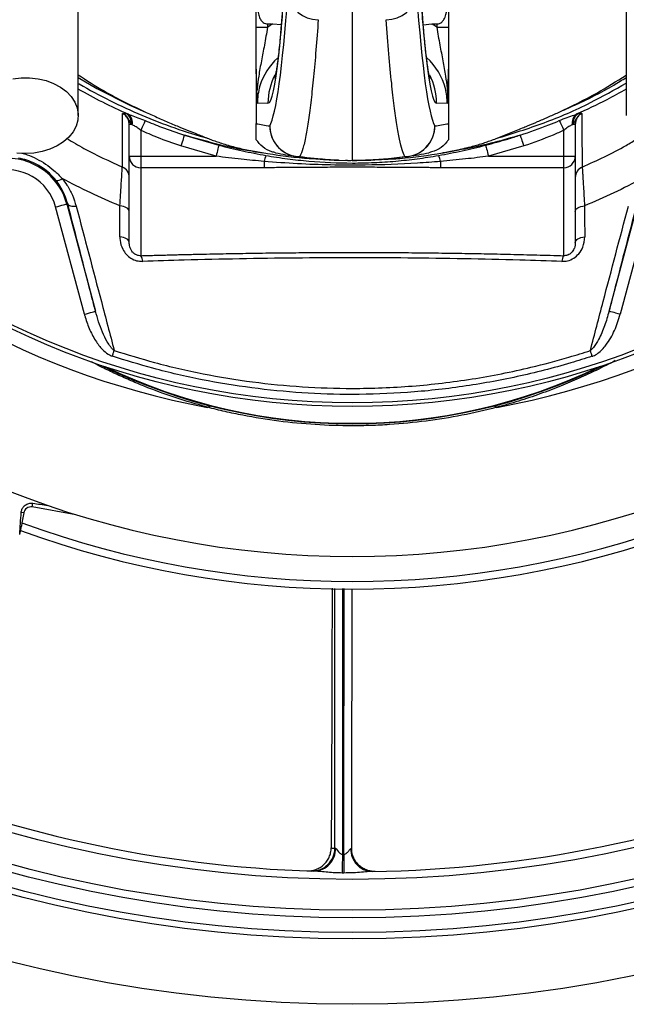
# Model space of a CAD drawing. Header units: millimetres. Extents: x 1997 to 3435, y 2451 to 3889.
# Tile 2 of 9: x 2543 to 2859, y 2451 to 2963. Entities that reach past the tile are written whole.
import ezdxf

# ---------------------------------------------------------------- set-up
doc = ezdxf.new("R2010")
doc.units = ezdxf.units.MM
doc.header["$LTSCALE"] = 2

msp = doc.modelspace()

# ---------------------------------------------------------------- linework, layer by layer
at = {"color": 7, "linetype": 'Continuous', "lineweight": 25}
for p, q in [((2716.46, 3060.36), (2716.46, 2889.7)), ((2666.46, 2959.04), (2666.46, 3009.7)), ((2766.46, 3009.7), (2766.46, 2959.04)), ((2666.46, 2959.04), (2672.36, 2959.04)), ((2672.36, 2960.81), (2672.36, 2959.04)), ((2679.58, 2960.3), (2675.04, 2960.73)), ((2757.89, 2960.73), (2753.36, 2960.09)), ((2760.57, 2959.04), (2760.57, 2960.81)), ((2760.57, 2959.04), (2766.46, 2959.04)), ((2666.46, 2936.92), (2666.46, 2908.88)), ((2766.46, 2936.92), (2766.46, 2908.88)), ((2672.6, 2919.49), (2667.09, 2919.4)), ((2765.83, 2919.4), (2760.32, 2919.49)), ((2599.14, 2913.97), (2599.98, 2913.75)), ((2823.63, 2914.73), (2823.66, 2914.74)), ((2832.94, 2913.75), (2833.78, 2913.97)), ((2600.46, 2891.92), (2600.46, 2908.58)), ((2600.46, 2908.58), (2601.55, 2908.58)), ((2601.98, 2908.34), (2601.55, 2908.58)), ((2606.46, 2905.4), (2606.46, 2891.92)), ((2826.46, 2891.92), (2826.46, 2905.4)), ((2831.37, 2908.58), (2830.94, 2908.34)), ((2831.37, 2908.58), (2832.46, 2908.58)), ((2832.46, 2908.58), (2832.46, 2891.92)), ((2629.15, 2902.91), (2647.11, 2897.67)), ((2645.64, 2891.92), (2627.3, 2897.27)), ((2805.62, 2897.27), (2787.29, 2891.92)), ((2600.46, 2891.92), (2606.46, 2891.92)), ((2600.46, 2847.05), (2600.46, 2891.92)), ((2606.46, 2891.92), (2606.46, 2885.98)), ((2606.46, 2891.92), (2645.64, 2891.92)), ((2670.62, 2889.21), (2670.62, 2885.98)), ((2709.62, 2889.82), (2716.46, 2889.7)), ((2713.91, 2889.72), (2713.02, 2889.76)), ((2713.91, 2889.72), (2715.77, 2889.71)), ((2723.3, 2889.82), (2716.46, 2889.7)), ((2716.47, 2889.7), (2718.35, 2889.71)), ((2718.35, 2889.71), (2718.82, 2889.71)), ((2718.82, 2889.71), (2723.44, 2889.94)), ((2762.3, 2889.21), (2762.3, 2885.98)), ((2763.38, 2893.66), (2763.49, 2893.68)), ((2787.29, 2891.92), (2826.46, 2891.92)), ((2826.46, 2885.98), (2826.46, 2891.92)), ((2826.46, 2891.92), (2832.46, 2891.92)), ((2832.46, 2891.92), (2832.46, 2847.05)), ((2670.62, 2885.98), (2606.46, 2885.98)), ((2606.46, 2885.98), (2606.46, 2840.19)), ((2826.46, 2885.98), (2762.3, 2885.98)), ((2826.46, 2840.19), (2826.46, 2885.98)), ((2577.14, 2809.7), (2562.18, 2865.56)), ((2568.45, 2867.24), (2567.97, 2867.11)), ((2567.97, 2867.11), (2582.94, 2811.25)), ((2849.99, 2811.25), (2864.95, 2867.11)), ((2870.75, 2865.56), (2855.78, 2809.7)), ((2550.01, 2709.45), (2550.36, 2711.43)), ((2545.57, 2706.34), (2544.3, 2706.56)), ((2545.57, 2706.34), (2544.66, 2701.21)), ((2572.72, 2705.45), (2550.01, 2709.45)), ((2544.66, 2701.21), (2544.35, 2699.44)), ((2543.5, 2695.2), (2544.35, 2699.44)), ((2728.28, 2519.81), (2728.18, 2519.81))]:
    msp.add_line(p, q, dxfattribs=at)
at = {"color": 7, "linetype": 'Continuous', "lineweight": 25, "flags": 128}
for points in [[(2539.88, 2932.26), (2544.25, 2932.77), (2548.67, 2932.77), (2553.04, 2932.26), (2557.24, 2931.25), (2561.16, 2929.78), (2564.7, 2927.87), (2567.76, 2925.58), (2570.28, 2922.96), (2572.17, 2920.09), (2573.41, 2917.04), (2573.94, 2913.88), (2573.76, 2910.71), (2572.88, 2907.59), (2571.31, 2904.62), (2569.09, 2901.87), (2566.29, 2899.41), (2562.98, 2897.3), (2559.24, 2895.6), (2555.17, 2894.36), (2550.87, 2893.6), (2546.46, 2893.34)], [(2608.78, 2910.48), (2608.62, 2910.12), (2608.41, 2909.67), (2608.16, 2909.11), (2607.87, 2908.47), (2607.54, 2907.77), (2607.2, 2907.01), (2606.83, 2906.21), (2606.46, 2905.4)], [(2824.14, 2910.48), (2824.3, 2910.12), (2824.51, 2909.67), (2824.77, 2909.11), (2825.06, 2908.47), (2825.38, 2907.77), (2825.73, 2907.01), (2826.09, 2906.21), (2826.46, 2905.4)], [(2629.15, 2902.91), (2629.08, 2902.68), (2628.94, 2902.27), (2628.76, 2901.71), (2628.53, 2901), (2628.26, 2900.18), (2627.95, 2899.26), (2627.63, 2898.28), (2627.3, 2897.27)], [(2803.77, 2902.91), (2803.85, 2902.68), (2803.98, 2902.27), (2804.17, 2901.71), (2804.4, 2901), (2804.67, 2900.18), (2804.97, 2899.26), (2805.29, 2898.28), (2805.62, 2897.27)], [(2647.11, 2897.67), (2647.05, 2897.43), (2646.94, 2897.01), (2646.79, 2896.43), (2646.61, 2895.71), (2646.39, 2894.87), (2646.15, 2893.94), (2645.9, 2892.95), (2645.64, 2891.92)], [(2785.82, 2897.67), (2785.88, 2897.43), (2785.98, 2897.01), (2786.13, 2896.43), (2786.32, 2895.71), (2786.53, 2894.87), (2786.77, 2893.94), (2787.02, 2892.95), (2787.29, 2891.92)], [(2546.46, 2893.34), (2542.05, 2893.6)], [(2562.18, 2865.56), (2563.29, 2865.86), (2564.37, 2866.15), (2565.36, 2866.41), (2566.24, 2866.65), (2566.96, 2866.84), (2567.5, 2866.98), (2567.84, 2867.08), (2567.97, 2867.11)], [(2568.45, 2867.24), (2568.62, 2866.89), (2568.93, 2866.59), (2569.36, 2866.33), (2569.89, 2866.14), (2570.53, 2866), (2571.25, 2865.93), (2572.04, 2865.92), (2572.88, 2865.97)], [(2600.46, 2863.21), (2600.37, 2863.71), (2600.11, 2864.2), (2599.69, 2864.67), (2599.1, 2865.08), (2598.39, 2865.45), (2597.56, 2865.74), (2596.63, 2865.97), (2595.65, 2866.11)], [(2832.46, 2863.21), (2832.55, 2863.71), (2832.81, 2864.2), (2833.24, 2864.67), (2833.82, 2865.08), (2834.54, 2865.45), (2835.37, 2865.74), (2836.29, 2865.97), (2837.28, 2866.11)], [(2600.46, 2847.05), (2600.37, 2847.56), (2600.11, 2848.06), (2599.67, 2848.53), (2599.09, 2848.95), (2598.36, 2849.32), (2597.52, 2849.62), (2596.59, 2849.84), (2595.59, 2849.98)], [(2832.46, 2847.05), (2832.55, 2847.56), (2832.82, 2848.06), (2833.25, 2848.53), (2833.84, 2848.95), (2834.56, 2849.32), (2835.41, 2849.61), (2836.34, 2849.84), (2837.33, 2849.98)], [(2577.14, 2809.7), (2578.26, 2810), (2579.34, 2810.29), (2580.33, 2810.55), (2581.21, 2810.79), (2581.93, 2810.98), (2582.47, 2811.13), (2582.81, 2811.22), (2582.94, 2811.25)], [(2855.78, 2809.7), (2854.66, 2810), (2853.59, 2810.29), (2852.59, 2810.55), (2851.72, 2810.79), (2851, 2810.98), (2850.46, 2811.13), (2850.11, 2811.22), (2849.99, 2811.25)], [(2591.68, 2787.88), (2591.81, 2788.28), (2591.94, 2788.67), (2592.06, 2789.05), (2592.19, 2789.43), (2592.31, 2789.81), (2592.43, 2790.17), (2592.54, 2790.52), (2592.66, 2790.87)], [(2841.24, 2787.88), (2841.11, 2788.28), (2840.99, 2788.67), (2840.86, 2789.05), (2840.74, 2789.43), (2840.61, 2789.81), (2840.49, 2790.17), (2840.38, 2790.52), (2840.27, 2790.87)], [(2711.32, 2528.72), (2711.31, 2527.29), (2711.3, 2525.89), (2711.29, 2524.53), (2711.28, 2523.24), (2711.27, 2522.02), (2711.26, 2520.9), (2711.25, 2519.9), (2711.24, 2519.02)], [(2712.13, 2528.71), (2712.12, 2527.29), (2712.11, 2525.89), (2712.1, 2524.53), (2712.09, 2523.23), (2712.09, 2522.02), (2712.08, 2520.9), (2712.07, 2519.89), (2712.06, 2519.01)]]:
    msp.add_lwpolyline(points, dxfattribs=at)
at = {"color": 8, "linetype": 'Continuous', "lineweight": 25, "flags": 128}
for points in [[(2573.96, 2932.9), (2583.69, 2927.15), (2600.7, 2918.56), (2609.29, 2914.73), (2609.29, 2914.73), (2609.29, 2914.73)], [(2707.4, 2532), (2707.41, 2601.97), (2707.42, 2667.12)], [(2711.36, 2667.02), (2711.34, 2602.02), (2711.32, 2528.72)]]:
    msp.add_lwpolyline(points, dxfattribs=at)
at = {"color": 7, "linetype": 'Continuous', "lineweight": 25}
for radius in [719, 685, 681.7, 674, 670, 654, 408, 406]:
    msp.add_circle((2716.46, 3169.7), radius, dxfattribs=at)
for centre, radius, start, end in [((2716.46, 3169.7), 415.28, 100.4364, 259.5636), ((2716.46, 3169.7), 415.28, 280.4364, 79.5636), ((2698.31, 2978.31), 15.34, 186.2653, 271.6939), ((2734.61, 2978.31), 15.34, 268.3061, 353.7347), ((2596.01, 2909.34), 5.59, 352.1795, 55.9834), ((2596.68, 2909.45), 5.42, 348.1795, 52.4469), ((2836.24, 2909.45), 5.42, 127.5531, 191.8205), ((2836.91, 2909.34), 5.59, 124.0166, 187.8205), ((2700.48, 3089.7), 184, 259.3465, 261.5733), ((2689.55, 2907.77), 16.03, 180.2933, 268.828), ((2689.5, 2907.68), 15.99, 179.9573, 261.5496), ((2743.38, 2907.77), 16.03, 271.172, 359.7067), ((2743.42, 2907.68), 15.99, 278.4504, 0.0427), ((2732.45, 3089.7), 184, 278.4267, 280.6535), ((2536.96, 2858.8), 32.1, 15, 105), ((2606.43, 2891.95), 5.97, 180.2816, 270.2788), ((2682.76, 2887.25), 12.29, 155.4636, 170.8148), ((2716.46, 3089.7), 200, 258.5049, 261.5733), ((2688.86, 2903.41), 11.67, 261.5831, 271.7545), ((2709.9, 2905.82), 16, 267.9574, 269), ((2744.06, 2903.41), 11.67, 268.2455, 278.4169), ((2716.46, 3089.7), 200, 278.4267, 281.4951), ((2750.17, 2887.25), 12.29, 9.1852, 24.5364), ((2826.49, 2891.95), 5.97, 269.7212, 359.7184), ((2536.96, 2858.8), 26.1, 15, 105), ((2594.47, 2880.84), 5.99, 0.0161, 66.2892), ((2838.45, 2880.84), 5.99, 113.7108, 179.9838), ((2562.92, 2883.18), 3.84, 261.8732, 313.5631), ((2602.13, 2837.09), 5.33, 1.4487, 35.5793), ((2830.79, 2837.09), 5.33, 144.4186, 178.5507), ((2716.46, 3047.7), 295, 243.7466, 296.2534), ((2643.2, 2757.88), 3.94, 78.3105, 119.9573), ((2789.72, 2757.88), 3.94, 60.0427, 101.6895), ((2716.46, 3169.7), 486, 248.1183, 291.8817), ((2549.35, 2705.67), 3.84, 80, 170), ((2716.46, 3169.7), 650, 225.90513, 268.24417), ((2716.46, 3169.7), 499, 249.8618, 290.1382), ((2716.46, 3169.7), 503, 249.9343, 290.069), ((2716.46, 3169.7), 650, 270.90513, 313.24417), ((2695.5, 2531.94), 11.89, 268.7056, 0.2778), ((2696.25, 2531.48), 11.48, 271.4747, 2.1682), ((2727.18, 2531.24), 11.46, 177.6791, 267.7295)]:
    msp.add_arc(centre, radius, start, end, dxfattribs=at)
at = {"color": 8, "linetype": 'Continuous', "lineweight": 25}
for centre, radius, start, end in [((2704.63, 2919.49), 32.02, 152.6019, 180.0042), ((2728.3, 2919.49), 32.02, 359.9958, 27.3382), ((2716.46, 3047.7), 294.73, 244.1486, 295.8514)]:
    msp.add_arc(centre, radius, start, end, dxfattribs=at)
at = {"color": 7, "linetype": 'Continuous', "lineweight": 25}
for centre, major_axis, ratio, start_param, end_param in [((2672.59, 3251.7), (0, 332.21), 0.044737, 3.142374, 3.923305), ((2760.33, 3251.7), (0, 332.21), 0.044737, 2.359881, 3.140812), ((2671.82, 3389.7), (0, 483.5), 0.044737, 3.219952, 3.688113), ((2761.1, 3389.7), (0, 483.5), 0.044737, 2.595073, 3.063233), ((3633.1, 2971.7), (1145.8, 0), 0.017455, 3.717878, 3.722153), ((2699.48, 2919.4), (48.08, 0.66), 0.99822, 2.090362, 2.156364), ((1799.82, 2971.7), (1145.8, 0), 0.017455, 5.702625, 5.7069), ((2733.45, 2919.4), (48.08, -0.66), 0.99822, 0.985229, 1.051231), ((2699.2, 2919.4), (32.1, 0.46), 0.996836, 2.296181, 2.839024), ((2733.73, 2919.4), (32.1, -0.46), 0.996836, 0.257981, 0.850576)]:
    msp.add_ellipse(centre, major_axis=major_axis, ratio=ratio, start_param=start_param, end_param=end_param, dxfattribs=at)
at = {"color": 8, "linetype": 'Continuous', "lineweight": 25}
for centre, major_axis, start_param, end_param in [((2699.2, 2919.4), (32.1, 0.46), 2.839024, 3.127385), ((2733.73, 2919.4), (32.1, -0.46), 0.014207, 0.257981)]:
    msp.add_ellipse(centre, major_axis=major_axis, ratio=0.996836, start_param=start_param, end_param=end_param, dxfattribs=at)
for points, knots in [([(2913.96, 2936.32), (2916.24, 2938.23), (2925.08, 2945.65), (2939.02, 2960.2), (2955.62, 2979.77), (2970.56, 3000.86), (2983.78, 3023.29), (2995.18, 3046.95), (3004.58, 3071.47), (3011.9, 3096.68), (3017.04, 3122.46), (3019.98, 3148.65), (3020.68, 3174.98), (3019.11, 3201.11), (3015.1, 3226.84), (3008.92, 3252.03), (3000.86, 3276.68), (2990.82, 3301.66), (2978.75, 3326.84), (2964.44, 3351.99), (2948.39, 3376.08), (2931, 3398.53), (2912.37, 3419.29), (2892.68, 3438.39), (2871.7, 3456.1), (2849.56, 3472.27), (2828.89, 3485.31), (2809.95, 3495.44), (2792.94, 3502.91), (2775.4, 3508.99), (2762.56, 3512.21), (2755.66, 3513.52), (2754.81, 3513.68)], [0, 0, 0, 0, 0.012243, 0.047476, 0.082711, 0.117826, 0.153727, 0.189755, 0.225782, 0.261682, 0.297697, 0.333847, 0.369988, 0.405992, 0.441442, 0.477007, 0.512617, 0.548131, 0.58774, 0.627448, 0.667153, 0.706756, 0.744251, 0.781886, 0.819565, 0.857192, 0.89468, 0.920099, 0.945599, 0.971072, 0.996452, 1, 1, 1, 1]), ([(2562.96, 3456.86), (2559.94, 3454.57), (2550.15, 3447.13), (2534.7, 3433.19), (2515.05, 3413.56), (2495.46, 3390.68), (2476.38, 3364.43), (2459.43, 3336.74), (2446.23, 3310.75), (2436.05, 3286.98), (2428.31, 3265.74), (2421.89, 3244.04), (2416.98, 3222), (2413.51, 3197.87), (2412.16, 3171.66), (2413.29, 3143.59), (2416.97, 3115.72), (2422.96, 3089.09), (2431.03, 3063.83), (2440.86, 3040), (2452.59, 3017.05), (2466.27, 2994.99), (2481.85, 2973.96), (2499.47, 2954.35), (2511.93, 2941.68), (2518.87, 2936.1), (2518.96, 2936.03)], [0, 0, 0, 0, 0.01898, 0.061566, 0.10401, 0.157985, 0.212135, 0.266293, 0.320279, 0.357895, 0.395642, 0.43339, 0.471053, 0.508598, 0.555279, 0.602162, 0.649055, 0.695752, 0.738613, 0.78162, 0.824628, 0.867489, 0.911367, 0.955403, 0.999437, 1, 1, 1, 1]), ([(2823.66, 2914.74), (2826.52, 2916), (2836.31, 2920.32), (2848.24, 2926.21), (2856.8, 2931.6), (2858.96, 2932.96)], [0, 0, 0, 0, 0.235845, 0.807233, 1, 1, 1, 1]), ([(2573.96, 2929.81), (2574.13, 2929.72), (2579.5, 2926.55), (2590.35, 2920.75), (2606.93, 2913.1), (2624.03, 2906.42), (2635.8, 2902.88), (2641.68, 2901.11)], [0, 0, 0, 0, 0.007834, 0.254513, 0.501201, 0.750601, 1, 1, 1, 1]), ([(2599.98, 2913.75), (2595.51, 2915.77), (2586.66, 2919.77), (2578.17, 2924.45), (2573.96, 2926.77)], [0, 0, 0, 0, 0.50513, 1, 1, 1, 1]), ([(2791.24, 2901.11), (2799.61, 2903.71), (2816.37, 2908.93), (2839.04, 2918.7), (2852.8, 2926.52), (2858.96, 2930.02)], [0, 0, 0, 0, 0.355353, 0.711456, 1, 1, 1, 1]), ([(2858.96, 2926.9), (2855.59, 2924.98), (2847.15, 2920.17), (2838.27, 2916.16), (2832.94, 2913.75)], [0, 0, 0, 0, 0.399365, 1, 1, 1, 1]), ([(2568.08, 2901.14), (2570.98, 2899.4), (2580.27, 2893.88), (2590.12, 2889.4), (2596.88, 2886.33)], [0, 0, 0, 0, 0.313248, 1, 1, 1, 1]), ([(2836.04, 2886.33), (2843.78, 2889.82), (2853.62, 2894.27), (2862.82, 2899.91), (2864.8, 2901.12)], [0, 0, 0, 0, 0.785345, 1, 1, 1, 1]), ([(2544.57, 2893.56), (2545.49, 2893.3), (2548.13, 2892.57), (2552.31, 2890.67), (2557.03, 2887.94), (2561.57, 2884.55), (2564.2, 2881.82), (2565.57, 2880.39)], [0, 0, 0, 0, 0.115246, 0.329897, 0.543169, 0.761458, 1, 1, 1, 1]), ([(2606.46, 2840.19), (2606.09, 2840.19), (2605.56, 2840.19), (2604.6, 2840.4), (2603.93, 2840.68), (2602.99, 2841.26), (2602.02, 2842.17), (2600.95, 2843.89), (2600.69, 2845.21), (2600.53, 2846.02)], [0, 0, 0, 0, 0.107651, 0.15111, 0.271009, 0.301758, 0.466508, 0.672574, 1, 1, 1, 1]), ([(2641.24, 2761.3), (2635.52, 2762.94), (2624.02, 2766.24), (2610.66, 2771.23), (2600.54, 2775.46), (2593.24, 2778.75), (2586.61, 2781.95), (2582.73, 2783.98), (2580.91, 2784.93)], [0, 0, 0, 0, 0.246831, 0.497007, 0.62522, 0.753421, 0.884539, 1, 1, 1, 1]), ([(2853.26, 2785.6), (2850.07, 2783.93), (2844.32, 2780.91), (2834.5, 2776.37), (2824.72, 2772.22), (2814.17, 2768.23), (2803.13, 2764.51), (2795.45, 2762.35), (2791.69, 2761.3)], [0, 0, 0, 0, 0.197872, 0.356536, 0.515236, 0.67886, 0.842504, 1, 1, 1, 1]), ([(2712.13, 2528.71), (2712.13, 2534.96), (2712.11, 2559.4), (2712.15, 2597.71), (2712.19, 2637.56), (2712.19, 2659.22), (2712.2, 2667)], [0, 0, 0, 0, 0.135552, 0.530128, 0.831191, 1, 1, 1, 1])]:
    msp.add_open_spline(points, degree=3, knots=knots, dxfattribs=at)
at = {"color": 7, "linetype": 'Continuous', "lineweight": 25}
for points, knots in [([(2573.96, 2913.09), (2573.96, 2919.77), (2573.96, 2933.03), (2573.96, 2952.53), (2573.96, 2971.3), (2573.96, 2989.13), (2573.96, 3005.72), (2573.96, 3020.76), (2573.96, 3033.41), (2573.96, 3043.61), (2573.96, 3051.32), (2573.96, 3057.03), (2573.96, 3061.67), (2573.96, 3065.17), (2573.96, 3067.74), (2573.96, 3069.05), (2573.96, 3069.7)], [0, 0, 0, 0, 0.079644, 0.158009, 0.235124, 0.311015, 0.385614, 0.459005, 0.531252, 0.593311, 0.654261, 0.714301, 0.773508, 0.85087, 0.926319, 1, 1, 1, 1]), ([(2858.96, 3069.7), (2858.96, 3069.3), (2858.96, 3068.47), (2858.96, 3067.02), (2858.96, 3065.11), (2858.96, 3062.65), (2858.96, 3059.51), (2858.96, 3055.62), (2858.96, 3050.45), (2858.96, 3043.22), (2858.96, 3033.55), (2858.96, 3021.34), (2858.96, 3007.13), (2858.96, 2991.08), (2858.96, 2973.4), (2858.96, 2954.34), (2858.96, 2934.08), (2858.96, 2920.17), (2858.96, 2913.09)], [0, 0, 0, 0, 0.0455207, 0.0947169, 0.1476106, 0.2042748, 0.2514561, 0.3008578, 0.3524182, 0.4062132, 0.4702248, 0.5372899, 0.6071723, 0.679907, 0.7555866, 0.8341506, 0.9156093, 1, 1, 1, 1]), ([(2683.06, 3017.37), (2682.98, 3015.62), (2682.75, 3010.55), (2682.35, 3002.53), (2681.87, 2993.48), (2681.37, 2984.97), (2680.85, 2976.99), (2680.33, 2969.57), (2679.8, 2962.74), (2679.26, 2956.52), (2678.73, 2950.94), (2678.2, 2946.02), (2677.69, 2941.79), (2677.2, 2938.28), (2676.78, 2935.65), (2676.44, 2933.82), (2676.21, 2932.76), (2676.09, 2932.27), (2676.1, 2932.32), (2676.11, 2932.34)], [0, 0, 0, 0, 0.036875, 0.106481, 0.175978, 0.245315, 0.31445, 0.383324, 0.451858, 0.519942, 0.587419, 0.65407, 0.719576, 0.783477, 0.845123, 0.896558, 0.94352, 0.985478, 1, 1, 1, 1]), ([(2756.82, 2932.33), (2756.82, 2932.33), (2756.81, 2932.35), (2756.66, 2932.98), (2756.41, 2934.18), (2756.08, 2936.04), (2755.68, 2938.6), (2755.23, 2941.87), (2754.74, 2945.85), (2754.24, 2950.54), (2753.72, 2955.91), (2753.19, 2961.93), (2752.67, 2968.57), (2752.15, 2975.82), (2751.64, 2983.65), (2751.14, 2992.02), (2750.65, 3000.94), (2750.23, 3009.41), (2749.97, 3015.04), (2749.86, 3017.37)], [0, 0, 0, 0, 0.02686, 0.068349, 0.114911, 0.166309, 0.221981, 0.28118, 0.343135, 0.407161, 0.472715, 0.539383, 0.60687, 0.674962, 0.743506, 0.81239, 0.881537, 0.950885, 1, 1, 1, 1]), ([(2667.14, 2971.7), (2667.2, 2969.74), (2667.29, 2966.9), (2668.31, 2963.7), (2669.38, 2962.1), (2670.6, 2961.2), (2671.6, 2960.86), (2672.18, 2960.82), (2672.36, 2960.81)], [0, 0, 0, 0, 0.425158, 0.61398, 0.770766, 0.874047, 0.960867, 1, 1, 1, 1]), ([(2760.57, 2960.81), (2761.01, 2960.86), (2761.9, 2960.98), (2763.16, 2961.75), (2764.41, 2963.24), (2765.47, 2966.18), (2765.76, 2969.23), (2765.78, 2971.3), (2765.78, 2971.7)], [0, 0, 0, 0, 0.096993, 0.193378, 0.330469, 0.54889, 0.91143, 1, 1, 1, 1]), ([(2698.77, 2962.97), (2698.37, 2957.6), (2697.57, 2946.84), (2696.32, 2932.98), (2695.02, 2920.8), (2693.69, 2910.55), (2692.27, 2902.02), (2690.78, 2895.34), (2689.74, 2892.95), (2689.22, 2891.74)], [0, 0, 0, 0, 0.1368262, 0.2739346, 0.4110429, 0.5504746, 0.6899059, 0.8445448, 1, 1, 1, 1]), ([(2743.71, 2891.74), (2743.25, 2892.77), (2742.33, 2894.84), (2740.96, 2900.52), (2739.6, 2908.12), (2738.26, 2917.82), (2736.9, 2930.03), (2735.52, 2944.76), (2734.61, 2956.89), (2734.16, 2962.97)], [0, 0, 0, 0, 0.136827, 0.273935, 0.411043, 0.550473, 0.689903, 0.844543, 1, 1, 1, 1]), ([(2666.46, 2936.92), (2666.46, 2940.31), (2666.46, 2943.82), (2666.46, 2948.48), (2666.46, 2949.42), (2666.46, 2951.31), (2666.46, 2952.26), (2666.46, 2955.13), (2666.46, 2957.07), (2666.46, 2959.04)], [0, 0, 0, 0, 0.5, 0.5, 0.625, 0.625, 0.75, 0.75, 1, 1, 1, 1]), ([(2672.36, 2959.04), (2672.1, 2957.47), (2671.6, 2954.33), (2670.53, 2948.45), (2669.16, 2941.54), (2667.84, 2934.21), (2667.16, 2929.01), (2666.94, 2926.37), (2666.9, 2925.88)], [0, 0, 0, 0, 0.134347, 0.268881, 0.515225, 0.762059, 0.955501, 1, 1, 1, 1]), ([(2766.03, 2925.88), (2765.99, 2926.37), (2765.77, 2929.01), (2765.09, 2934.21), (2763.76, 2941.54), (2762.4, 2948.45), (2761.33, 2954.33), (2760.82, 2957.47), (2760.57, 2959.04)], [0, 0, 0, 0, 0.044499, 0.237941, 0.484775, 0.731119, 0.865653, 1, 1, 1, 1]), ([(2766.46, 2959.04), (2766.46, 2957.07), (2766.46, 2955.13), (2766.46, 2952.26), (2766.46, 2951.31), (2766.46, 2949.42), (2766.46, 2948.48), (2766.46, 2943.82), (2766.46, 2940.31), (2766.46, 2936.92)], [0, 0, 0, 0, 0.25, 0.25, 0.375, 0.375, 0.5, 0.5, 1, 1, 1, 1]), ([(2666.9, 2925.88), (2666.84, 2927.51), (2666.74, 2930.79), (2666.6, 2934.32), (2666.52, 2936.49), (2666.49, 2937.09), (2666.48, 2937.21), (2666.47, 2937.23), (2666.47, 2937.23), (2666.47, 2937.21), (2666.46, 2937.17), (2666.46, 2937.09), (2666.46, 2937), (2666.46, 2936.94), (2666.46, 2936.92)], [0, 0, 0, 0, 0.394133, 0.788828, 0.922229, 0.958054, 0.966199, 0.972938, 0.9764, 0.979891, 0.982938, 0.987562, 0.996705, 1, 1, 1, 1]), ([(2766.46, 2936.92), (2766.46, 2936.98), (2766.46, 2937.07), (2766.46, 2937.16), (2766.46, 2937.21), (2766.46, 2937.23), (2766.45, 2937.23), (2766.45, 2937.19), (2766.42, 2936.83), (2766.35, 2934.96), (2766.21, 2931.27), (2766.09, 2927.8), (2766.03, 2925.88)], [0, 0, 0, 0, 0.0123802, 0.0169052, 0.0200937, 0.0232989, 0.0270941, 0.0335901, 0.0541734, 0.1497575, 0.5290475, 1, 1, 1, 1]), ([(2573.96, 2934.28), (2578.39, 2931.4), (2589.7, 2924.06), (2601.88, 2918.26), (2609.29, 2914.73)], [0, 0, 0, 0, 0.391791, 1, 1, 1, 1]), ([(2823.66, 2914.74), (2830.39, 2917.95), (2842.54, 2923.75), (2853.9, 2930.95), (2858.96, 2934.15)], [0, 0, 0, 0, 0.55464, 1, 1, 1, 1]), ([(2667.09, 2919.4), (2667.09, 2919.41), (2667.03, 2921.55), (2666.96, 2923.72), (2666.9, 2925.88)], [0, 0, 0, 0, 0.006424, 1, 1, 1, 1]), ([(2766.03, 2925.88), (2765.96, 2923.72), (2765.9, 2921.55), (2765.83, 2919.41), (2765.83, 2919.4)], [0, 0, 0, 0, 0.993576, 1, 1, 1, 1]), ([(2596.88, 2886.33), (2596.9, 2887.19), (2596.93, 2888.91), (2596.97, 2892.58), (2597, 2897.04), (2597.02, 2903.72), (2597.01, 2910.08), (2597, 2914.19)], [0, 0, 0, 0, 0.17163, 0.343314, 0.514957, 0.68665, 1, 1, 1, 1]), ([(2597, 2914.19), (2597.01, 2914.19), (2597.01, 2914.19), (2597.04, 2914.21), (2597.19, 2914.26), (2597.72, 2914.28), (2598.6, 2914.09), (2599.14, 2913.97)], [0, 0, 0, 0, 0.005342, 0.026113, 0.109297, 0.443237, 1, 1, 1, 1]), ([(2601.55, 2908.58), (2601.27, 2909.1), (2600.77, 2910.04), (2599.94, 2911.69), (2599.03, 2912.78), (2598.26, 2913.43), (2597.89, 2913.7), (2597.54, 2913.91), (2597.27, 2914.06), (2597.08, 2914.15), (2597.01, 2914.18), (2597, 2914.19)], [0, 0, 0, 0, 0.274847, 0.497447, 0.744568, 0.819608, 0.878761, 0.919978, 0.971955, 0.996322, 1, 1, 1, 1]), ([(2600.46, 2908.58), (2600.39, 2909.28), (2600.26, 2910.68), (2599.21, 2912.54), (2598.01, 2913.66), (2597.2, 2914.08), (2597, 2914.19)], [0, 0, 0, 0, 0.303731, 0.60566, 0.903128, 1, 1, 1, 1]), ([(2599.98, 2913.75), (2600.47, 2913.58), (2602.05, 2913.02), (2605.05, 2912.02), (2607.52, 2911), (2608.78, 2910.48)], [0, 0, 0, 0, 0.180284, 0.580109, 1, 1, 1, 1]), ([(2608.78, 2910.48), (2611.59, 2909.31), (2618.29, 2906.54), (2625.17, 2904.24), (2629.15, 2902.91)], [0, 0, 0, 0, 0.420027, 1, 1, 1, 1]), ([(2609.29, 2914.73), (2610.38, 2914.23), (2612.54, 2913.25), (2615.78, 2911.81), (2619, 2910.4), (2622.2, 2909.02), (2626.07, 2907.38), (2630.69, 2905.47), (2636.12, 2903.28), (2639.81, 2901.84), (2641.68, 2901.11)], [0, 0, 0, 0, 0.101917, 0.202879, 0.302889, 0.401951, 0.500069, 0.66183, 0.828469, 1, 1, 1, 1]), ([(2803.77, 2902.91), (2808.78, 2904.6), (2815.65, 2906.92), (2822.33, 2909.72), (2824.14, 2910.48)], [0, 0, 0, 0, 0.729122, 1, 1, 1, 1]), ([(2805.02, 2906.63), (2805.86, 2906.98), (2808.47, 2908.06), (2812.87, 2909.94), (2818.24, 2912.29), (2821.83, 2913.91), (2823.63, 2914.73)], [0, 0, 0, 0, 0.134391, 0.418341, 0.706868, 1, 1, 1, 1]), ([(2824.14, 2910.48), (2825.52, 2911.04), (2828.11, 2912.11), (2831.09, 2913.09), (2832.56, 2913.61), (2832.94, 2913.75)], [0, 0, 0, 0, 0.456524, 0.858027, 1, 1, 1, 1]), ([(2835.92, 2914.19), (2835.91, 2914.18), (2835.84, 2914.15), (2835.65, 2914.06), (2835.38, 2913.91), (2835.04, 2913.7), (2834.66, 2913.43), (2833.9, 2912.78), (2832.99, 2911.69), (2832.16, 2910.04), (2831.65, 2909.1), (2831.37, 2908.58)], [0, 0, 0, 0, 0.003678, 0.028045, 0.080022, 0.121239, 0.180392, 0.255432, 0.502553, 0.725153, 1, 1, 1, 1]), ([(2835.92, 2914.19), (2835.72, 2914.08), (2834.91, 2913.66), (2833.71, 2912.54), (2832.66, 2910.68), (2832.53, 2909.28), (2832.46, 2908.58)], [0, 0, 0, 0, 0.096872, 0.39434, 0.696269, 1, 1, 1, 1]), ([(2833.78, 2913.97), (2834.26, 2914.08), (2834.99, 2914.24), (2835.57, 2914.27), (2835.79, 2914.24), (2835.87, 2914.21), (2835.89, 2914.2), (2835.91, 2914.2), (2835.91, 2914.19), (2835.92, 2914.19), (2835.92, 2914.19)], [0, 0, 0, 0, 0.4804654, 0.7347644, 0.9112057, 0.9464441, 0.9689729, 0.9818057, 0.9946621, 1, 1, 1, 1]), ([(2835.92, 2914.19), (2835.91, 2910.08), (2835.9, 2903.72), (2835.93, 2897.04), (2835.95, 2892.58), (2835.99, 2888.91), (2836.03, 2887.19), (2836.04, 2886.33)], [0, 0, 0, 0, 0.3133516, 0.4849942, 0.6566864, 0.8283169, 1, 1, 1, 1]), ([(2606.46, 2905.4), (2605.83, 2905.94), (2604.61, 2906.98), (2602.97, 2907.81), (2602.23, 2908.21), (2601.98, 2908.34)], [0, 0, 0, 0, 0.423276, 0.812701, 1, 1, 1, 1]), ([(2627.3, 2897.27), (2623.21, 2898.69), (2616.16, 2901.12), (2609.33, 2904.13), (2606.46, 2905.4)], [0, 0, 0, 0, 0.579803, 1, 1, 1, 1]), ([(2666.46, 2900.53), (2666.46, 2900.83), (2666.46, 2901.15), (2666.46, 2901.88), (2666.46, 2902.29), (2666.46, 2903.01), (2666.46, 2903.27), (2666.46, 2903.84), (2666.46, 2904.16), (2666.46, 2904.71), (2666.46, 2904.9), (2666.46, 2905.34), (2666.46, 2905.57), (2666.46, 2905.98), (2666.46, 2906.13), (2666.46, 2906.45), (2666.46, 2906.62), (2666.46, 2907.03), (2666.46, 2907.25), (2666.46, 2907.69), (2666.46, 2907.86), (2666.46, 2908.17), (2666.46, 2908.29), (2666.46, 2908.56), (2666.46, 2908.71), (2666.46, 2908.88)], [0, 0, 0, 0, 0.25, 0.25, 0.5, 0.5, 0.625, 0.625, 0.75, 0.75, 0.8125, 0.8125, 0.875, 0.875, 0.90625, 0.90625, 0.9375, 0.9375, 0.96875, 0.96875, 0.984375, 0.984375, 0.992187, 0.992187, 1, 1, 1, 1]), ([(2766.46, 2908.88), (2766.46, 2908.71), (2766.46, 2908.56), (2766.46, 2908.28), (2766.46, 2908.17), (2766.46, 2907.85), (2766.46, 2907.68), (2766.46, 2907.24), (2766.46, 2907.02), (2766.46, 2906.62), (2766.46, 2906.44), (2766.46, 2906.12), (2766.46, 2905.98), (2766.46, 2905.57), (2766.46, 2905.33), (2766.46, 2904.9), (2766.46, 2904.7), (2766.46, 2904.16), (2766.46, 2903.84), (2766.46, 2903.27), (2766.46, 2903.01), (2766.46, 2902.29), (2766.46, 2901.88), (2766.46, 2901.15), (2766.46, 2900.83), (2766.46, 2900.53)], [0, 0, 0, 0, 0.007812, 0.007812, 0.015625, 0.015625, 0.03125, 0.03125, 0.0625, 0.0625, 0.09375, 0.09375, 0.125, 0.125, 0.1875, 0.1875, 0.25, 0.25, 0.375, 0.375, 0.5, 0.5, 0.75, 0.75, 1, 1, 1, 1]), ([(2791.24, 2901.11), (2792.42, 2901.57), (2794.77, 2902.48), (2798.25, 2903.87), (2801.66, 2905.24), (2803.91, 2906.17), (2805.02, 2906.63)], [0, 0, 0, 0, 0.256856, 0.509136, 0.756848, 1, 1, 1, 1]), ([(2826.46, 2905.4), (2824.62, 2904.58), (2817.81, 2901.53), (2810.76, 2899.07), (2805.62, 2897.27)], [0, 0, 0, 0, 0.271027, 1, 1, 1, 1]), ([(2830.94, 2908.34), (2830.75, 2908.24), (2830.06, 2907.86), (2828.44, 2907.07), (2827.15, 2905.98), (2826.46, 2905.4)], [0, 0, 0, 0, 0.148622, 0.541356, 1, 1, 1, 1]), ([(2669.55, 2893.66), (2669.55, 2893.66), (2666.94, 2894.31), (2658.76, 2895.16), (2645.25, 2898.32), (2634.52, 2901.38), (2629.15, 2902.91)], [0, 0, 0, 0, 0.0000029, 0.1930533, 0.5957948, 1, 1, 1, 1]), ([(2641.68, 2901.11), (2642.12, 2900.94), (2642.99, 2900.61), (2644.33, 2900.12), (2645.69, 2899.65), (2647.09, 2899.18), (2649.16, 2898.5), (2651.94, 2897.66), (2655.42, 2896.7), (2658.92, 2895.82), (2662.43, 2895.02), (2665.98, 2894.29), (2668.36, 2893.87), (2669.55, 2893.66)], [0, 0, 0, 0, 0.048202, 0.097322, 0.147367, 0.198347, 0.250267, 0.373775, 0.500284, 0.624448, 0.74908, 0.874243, 1, 1, 1, 1]), ([(2676.61, 2893.72), (2675.95, 2893.88), (2673.55, 2894.47), (2669.75, 2896.48), (2667.53, 2899.21), (2666.46, 2900.53)], [0, 0, 0, 0, 0.162655, 0.59358, 1, 1, 1, 1]), ([(2766.46, 2900.53), (2766.19, 2900.14), (2764.87, 2898.29), (2761.69, 2895.4), (2758.14, 2894.29), (2756.32, 2893.72)], [0, 0, 0, 0, 0.114714, 0.545555, 1, 1, 1, 1]), ([(2803.77, 2902.91), (2799.28, 2901.6), (2790.3, 2898.97), (2776.84, 2895.9), (2767.85, 2894.4), (2763.49, 2893.68)], [0, 0, 0, 0, 0.338971, 0.678798, 1, 1, 1, 1]), ([(2763.49, 2893.68), (2764.08, 2893.78), (2765.26, 2893.99), (2767.03, 2894.32), (2768.8, 2894.67), (2770.55, 2895.04), (2772.3, 2895.43), (2774.04, 2895.84), (2775.77, 2896.26), (2777.91, 2896.81), (2780.41, 2897.5), (2783.26, 2898.34), (2786.01, 2899.22), (2788.66, 2900.13), (2790.39, 2900.79), (2791.24, 2901.11)], [0, 0, 0, 0, 0.062765, 0.125378, 0.187847, 0.250181, 0.312385, 0.374469, 0.43644, 0.498305, 0.604244, 0.707336, 0.807625, 0.905162, 1, 1, 1, 1]), ([(2785.82, 2897.67), (2789.68, 2898.7), (2795.71, 2900.32), (2801.64, 2902.23), (2803.77, 2902.91)], [0, 0, 0, 0, 0.641626, 1, 1, 1, 1]), ([(2647.11, 2897.67), (2651.16, 2896.63), (2655.23, 2895.66), (2663.38, 2893.89), (2667.47, 2893.08), (2671.58, 2892.35)], [0, 0, 0, 0, 0.5, 0.5, 1, 1, 1, 1]), ([(2761.35, 2892.35), (2765.45, 2893.08), (2769.54, 2893.89), (2777.69, 2895.66), (2781.76, 2896.63), (2785.82, 2897.67)], [0, 0, 0, 0, 0.5, 0.5, 1, 1, 1, 1]), ([(2562.38, 2879.37), (2561.27, 2880.63), (2559.21, 2882.98), (2555.45, 2885.93), (2551.5, 2888.24), (2547.25, 2889.99), (2544.36, 2890.63), (2542.9, 2890.96)], [0, 0, 0, 0, 0.2203391, 0.4118442, 0.6103168, 0.8022109, 1, 1, 1, 1]), ([(2670.62, 2889.21), (2666.64, 2889.58), (2658.31, 2890.36), (2649.99, 2891.38), (2645.64, 2891.92)], [0, 0, 0, 0, 0.4772428, 1, 1, 1, 1]), ([(2700.95, 2890.35), (2697.85, 2890.47), (2687.32, 2890.86), (2676.9, 2892.5), (2669.55, 2893.66)], [0, 0, 0, 0, 0.294758, 1, 1, 1, 1]), ([(2762.3, 2889.21), (2758.31, 2888.9), (2745.3, 2887.87), (2726.25, 2887.24), (2705.43, 2887.32), (2687.89, 2887.9), (2676.38, 2888.77), (2670.62, 2889.21)], [0, 0, 0, 0, 0.13077, 0.426655, 0.622596, 0.811325, 1, 1, 1, 1]), ([(2671.58, 2892.35), (2675.28, 2891.7), (2678.99, 2891.12), (2686.44, 2890.14), (2690.18, 2889.73), (2701.44, 2888.73), (2708.96, 2888.4), (2720.27, 2888.4), (2724.04, 2888.48), (2731.55, 2888.82), (2735.3, 2889.07), (2742.77, 2889.73), (2746.5, 2890.14), (2753.94, 2891.12), (2757.65, 2891.7), (2761.35, 2892.35)], [0, 0, 0, 0, 0.125, 0.125, 0.25, 0.25, 0.5, 0.5, 0.625, 0.625, 0.75, 0.75, 0.875, 0.875, 1, 1, 1, 1]), ([(2709.33, 2889.83), (2709.32, 2889.83), (2709.23, 2889.84), (2707, 2889.92), (2699.33, 2890.32), (2692.24, 2891.22), (2687.15, 2891.86)], [0, 0, 0, 0, 0.024471, 0.130497, 0.375915, 1, 1, 1, 1]), ([(2689.22, 2891.74), (2693.9, 2891.13), (2700.44, 2890.28), (2707.51, 2889.9), (2709.53, 2889.83), (2709.61, 2889.82), (2709.62, 2889.82)], [0, 0, 0, 0, 0.621373, 0.866998, 0.974852, 1, 1, 1, 1]), ([(2723.3, 2889.82), (2723.56, 2889.83), (2724.33, 2889.86), (2728.35, 2890.06), (2734.76, 2890.54), (2740.01, 2891.25), (2743.71, 2891.74)], [0, 0, 0, 0, 0.104566, 0.308637, 0.514256, 1, 1, 1, 1]), ([(2745.77, 2891.86), (2741.79, 2891.34), (2736.14, 2890.6), (2729.81, 2890.14), (2726.64, 2889.96), (2724.65, 2889.87), (2723.64, 2889.83), (2723.6, 2889.83), (2723.59, 2889.83)], [0, 0, 0, 0, 0.48779, 0.692248, 0.794929, 0.897408, 0.983725, 1, 1, 1, 1]), ([(2733.02, 2890.4), (2735.75, 2890.5), (2745.93, 2890.88), (2756, 2892.49), (2763.38, 2893.66)], [0, 0, 0, 0, 0.268241, 1, 1, 1, 1]), ([(2787.29, 2891.92), (2783.32, 2891.43), (2775, 2890.4), (2766.66, 2889.62), (2762.3, 2889.21)], [0, 0, 0, 0, 0.477274, 1, 1, 1, 1]), ([(2595.65, 2866.11), (2595.76, 2868.05), (2595.99, 2871.99), (2596.29, 2876.99), (2596.55, 2881.17), (2596.73, 2884.03), (2596.84, 2885.8), (2596.87, 2886.15), (2596.88, 2886.33)], [0, 0, 0, 0, 0.173964, 0.35284, 0.528231, 0.709338, 0.852975, 1, 1, 1, 1]), ([(2762.3, 2885.98), (2761.61, 2885.98), (2760.18, 2885.98), (2758, 2885.98), (2755.71, 2885.99), (2753.31, 2886), (2750.77, 2886.01), (2748.03, 2886.03), (2744.21, 2886.05), (2739.39, 2886.09), (2733.67, 2886.13), (2726.04, 2886.18), (2716.48, 2886.21), (2706.93, 2886.18), (2699.29, 2886.13), (2693.56, 2886.09), (2688.73, 2886.05), (2684.91, 2886.03), (2681.63, 2886.01), (2678.08, 2885.99), (2674.25, 2885.98), (2671.8, 2885.98), (2670.62, 2885.98)], [0, 0, 0, 0, 0.0226837, 0.0465162, 0.0714991, 0.0976337, 0.1249214, 0.1545144, 0.1873872, 0.2498613, 0.3123355, 0.3748011, 0.4997161, 0.6247525, 0.6872963, 0.7498405, 0.8123847, 0.8453028, 0.8749266, 0.9198249, 0.9615138, 1, 1, 1, 1]), ([(2836.04, 2886.33), (2836.06, 2886.12), (2836.09, 2885.72), (2836.21, 2883.8), (2836.39, 2880.98), (2836.62, 2877.27), (2836.89, 2872.73), (2837.12, 2868.84), (2837.25, 2866.54), (2837.28, 2866.11)], [0, 0, 0, 0, 0.159322, 0.318665, 0.476802, 0.634975, 0.798376, 0.961815, 1, 1, 1, 1]), ([(2568.45, 2867.24), (2567.97, 2868.79), (2567.02, 2871.92), (2564.88, 2876.01), (2563.09, 2878.41), (2562.38, 2879.37)], [0, 0, 0, 0, 0.368728, 0.746877, 1, 1, 1, 1]), ([(2595.65, 2866.11), (2590.5, 2868.23), (2585.43, 2870.48), (2575.4, 2875.25), (2570.45, 2877.75), (2565.57, 2880.39)], [0, 0, 0, 0, 0.5, 0.5, 1, 1, 1, 1]), ([(2565.57, 2880.39), (2566.43, 2879.25), (2568.52, 2876.47), (2571.11, 2871.62), (2572.28, 2867.87), (2572.88, 2865.97)], [0, 0, 0, 0, 0.255837, 0.622957, 1, 1, 1, 1]), ([(2867.36, 2880.39), (2862.44, 2877.82), (2852.6, 2872.67), (2842.39, 2868.3), (2837.28, 2866.11)], [0, 0, 0, 0, 0.499331, 1, 1, 1, 1]), ([(2582.94, 2811.25), (2582.38, 2813.42), (2577.59, 2831.94), (2572.73, 2850.69), (2568.45, 2867.24)], [0, 0, 0, 0, 0.116776, 1, 1, 1, 1]), ([(2572.88, 2865.97), (2577.26, 2849.38), (2583.91, 2824.18), (2590.43, 2799.35), (2592.66, 2790.87)], [0, 0, 0, 0, 0.658362, 1, 1, 1, 1]), ([(2595.59, 2849.98), (2595.6, 2853.45), (2595.62, 2858.82), (2595.64, 2864.21), (2595.65, 2866.11)], [0, 0, 0, 0, 0.646224, 1, 1, 1, 1]), ([(2837.28, 2866.11), (2837.29, 2862.63), (2837.31, 2857.25), (2837.33, 2851.88), (2837.33, 2849.98)], [0, 0, 0, 0, 0.646194, 1, 1, 1, 1]), ([(2840.27, 2790.87), (2842.5, 2799.35), (2849.01, 2824.19), (2855.66, 2849.39), (2860.04, 2865.97)], [0, 0, 0, 0, 0.341797, 1, 1, 1, 1]), ([(2864.48, 2867.24), (2860.19, 2850.69), (2855.34, 2831.95), (2850.55, 2813.42), (2849.99, 2811.25)], [0, 0, 0, 0, 0.883029, 1, 1, 1, 1]), ([(2595.59, 2849.98), (2595.61, 2849.38), (2595.68, 2847.25), (2596.64, 2844.05), (2598.77, 2840.88), (2601.28, 2838.76), (2604.27, 2837.39), (2606.39, 2837.28), (2607.45, 2837.22)], [0, 0, 0, 0, 0.1010419, 0.3576252, 0.5320121, 0.6877954, 0.8439007, 1, 1, 1, 1]), ([(2825.47, 2837.22), (2826.44, 2837.27), (2828.59, 2837.36), (2831.76, 2838.79), (2834.57, 2841.3), (2836.86, 2845.13), (2837.16, 2848.19), (2837.33, 2849.98)], [0, 0, 0, 0, 0.142737, 0.31783, 0.492342, 0.703149, 1, 1, 1, 1]), ([(2600.53, 2846.02), (2600.53, 2846.03), (2600.43, 2846.39), (2600.44, 2846.73), (2600.46, 2847.05)], [0, 0, 0, 0, 0.043667, 1, 1, 1, 1]), ([(2832.46, 2847.05), (2832.38, 2846.09), (2832.25, 2844.51), (2831.14, 2842.42), (2829.86, 2841.16), (2828.73, 2840.56), (2827.76, 2840.25), (2827.03, 2840.16), (2826.56, 2840.18), (2826.46, 2840.19)], [0, 0, 0, 0, 0.345187, 0.568036, 0.731055, 0.824475, 0.879149, 0.973791, 1, 1, 1, 1]), ([(2606.46, 2840.19), (2607.61, 2840.22), (2609.91, 2840.29), (2613.36, 2840.39), (2616.79, 2840.48), (2620.21, 2840.57), (2623.61, 2840.66), (2627, 2840.75), (2630.37, 2840.83), (2637.21, 2840.99), (2647.46, 2841.21), (2661.22, 2841.45), (2674.96, 2841.65), (2688.79, 2841.78), (2702.61, 2841.87), (2716.42, 2841.9), (2730.2, 2841.87), (2743.99, 2841.79), (2757.85, 2841.65), (2769.33, 2841.49), (2778.43, 2841.34), (2785.15, 2841.21), (2791.91, 2841.07), (2798.73, 2840.92), (2805.59, 2840.76), (2812.51, 2840.58), (2819.47, 2840.39), (2824.12, 2840.26), (2826.46, 2840.19)], [0, 0, 0, 0, 0.015939, 0.031794, 0.047567, 0.063258, 0.078867, 0.094395, 0.109843, 0.12521, 0.188192, 0.250162, 0.312872, 0.374969, 0.437621, 0.500012, 0.561814, 0.624018, 0.686676, 0.749836, 0.780101, 0.810643, 0.841468, 0.872581, 0.903986, 0.935688, 0.967691, 1, 1, 1, 1]), ([(2825.47, 2837.22), (2818.19, 2837.45), (2801.33, 2837.98), (2774.6, 2838.58), (2745.37, 2839), (2716.09, 2839.15), (2686.87, 2839), (2657.83, 2838.57), (2631.34, 2837.97), (2614.64, 2837.45), (2607.45, 2837.22)], [0, 0, 0, 0, 0.101428, 0.234929, 0.368527, 0.501991, 0.634583, 0.767307, 0.899937, 1, 1, 1, 1]), ([(2577.14, 2809.7), (2577.29, 2809.19), (2578.06, 2806.4), (2579.86, 2801.44), (2583.01, 2795.54), (2586.56, 2791.08), (2589.56, 2788.7), (2591.27, 2788.04), (2591.68, 2787.88)], [0, 0, 0, 0, 0.059074, 0.3214235, 0.5832531, 0.7972879, 0.9516162, 1, 1, 1, 1]), ([(2592.66, 2790.87), (2592.26, 2791.14), (2591.9, 2791.47), (2591.24, 2792.16), (2590.93, 2792.53), (2590.06, 2793.67), (2589.55, 2794.48), (2588.11, 2796.95), (2587.3, 2798.69), (2585.82, 2802.19), (2585.16, 2803.98), (2583.96, 2807.58), (2583.42, 2809.41), (2582.94, 2811.25)], [0, 0, 0, 0, 0.0625, 0.0625, 0.125, 0.125, 0.25, 0.25, 0.5, 0.5, 0.75, 0.75, 1, 1, 1, 1]), ([(2849.99, 2811.25), (2849.27, 2808.74), (2847.85, 2803.72), (2845.14, 2797.42), (2842.64, 2793.19), (2841, 2791.39), (2840.37, 2790.94), (2840.27, 2790.87)], [0, 0, 0, 0, 0.3428107, 0.6850196, 0.8982462, 0.984345, 1, 1, 1, 1]), ([(2841.24, 2787.88), (2841.42, 2787.94), (2842.46, 2788.31), (2845.16, 2789.93), (2849.18, 2794.3), (2853.16, 2801.22), (2854.9, 2806.87), (2855.78, 2809.7)], [0, 0, 0, 0, 0.020471, 0.122571, 0.344693, 0.671628, 1, 1, 1, 1]), ([(2841.24, 2787.88), (2837.52, 2786.7), (2824.67, 2782.63), (2802.25, 2776.95), (2773.9, 2771.8), (2745.24, 2768.7), (2717.32, 2767.68), (2690.26, 2768.58), (2664.15, 2771.15), (2638.28, 2775.42), (2614.06, 2780.96), (2598.7, 2785.71), (2591.68, 2787.88)], [0, 0, 0, 0, 0.046153, 0.159466, 0.273072, 0.386677, 0.49999, 0.603167, 0.706564, 0.809962, 0.913138, 1, 1, 1, 1]), ([(2592.66, 2790.87), (2599.62, 2788.71), (2614.86, 2784), (2638.89, 2778.51), (2664.56, 2774.27), (2690.47, 2771.73), (2718.22, 2770.81), (2747.73, 2771.98), (2778.81, 2775.65), (2805.97, 2781.05), (2826.38, 2786.46), (2836.58, 2789.69), (2840.27, 2790.87)], [0, 0, 0, 0, 0.086863, 0.19004, 0.293436, 0.396833, 0.500009, 0.624134, 0.74845, 0.872574, 0.953846, 1, 1, 1, 1]), ([(2791.69, 2761.3), (2779.68, 2758.18), (2767.42, 2755.78), (2748.61, 2753.35), (2742.27, 2752.73), (2732.66, 2752.1), (2729.44, 2751.94), (2724.57, 2751.78), (2722.95, 2751.75), (2719.7, 2751.69), (2718.08, 2751.68), (2703.53, 2751.68), (2690.8, 2752.51), (2671.97, 2754.94), (2665.74, 2755.95), (2656.46, 2757.74), (2653.38, 2758.39), (2647.27, 2759.78), (2644.24, 2760.52), (2641.24, 2761.3)], [0, 0, 0, 0, 0.25, 0.25, 0.375, 0.375, 0.4375, 0.4375, 0.46875, 0.46875, 0.5, 0.5, 0.75, 0.75, 0.875, 0.875, 0.9375, 0.9375, 1, 1, 1, 1]), ([(2544.3, 2706.56), (2544.34, 2707.15), (2544.47, 2707.7), (2544.9, 2708.74), (2545.2, 2709.23), (2545.79, 2709.9), (2546.01, 2710.12), (2546.52, 2710.53), (2546.8, 2710.72), (2547.47, 2711.07), (2547.84, 2711.22), (2548.56, 2711.4), (2548.82, 2711.45), (2549.29, 2711.49), (2549.47, 2711.49), (2549.86, 2711.49), (2550.08, 2711.47), (2550.36, 2711.43)], [0, 0, 0, 0, 0.25, 0.25, 0.5, 0.5, 0.625, 0.625, 0.75, 0.75, 0.875, 0.875, 0.9375, 0.9375, 0.96875, 0.96875, 1, 1, 1, 1]), ([(2706.02, 2667.16), (2705.95, 2654.03), (2705.81, 2623.15), (2705.75, 2578.11), (2705.56, 2546.19), (2705.48, 2532.03)], [0, 0, 0, 0, 0.291432, 0.685594, 1, 1, 1, 1]), ([(2716.18, 2666.9), (2716.18, 2659.13), (2716.18, 2637.48), (2716.13, 2597.65), (2716.1, 2560.39), (2716.11, 2537.01), (2716.11, 2531.82)], [0, 0, 0, 0, 0.172564, 0.480779, 0.884719, 1, 1, 1, 1]), ([(2692.82, 2520.13), (2693.64, 2520.1), (2694.44, 2520.15), (2695.63, 2520.34), (2696.02, 2520.43), (2696.81, 2520.63), (2697.2, 2520.75), (2698.33, 2521.17), (2699.06, 2521.52), (2700.43, 2522.37), (2701.08, 2522.86), (2702.26, 2523.96), (2702.79, 2524.56), (2703.5, 2525.55), (2703.72, 2525.89), (2704.12, 2526.6), (2704.48, 2527.31), (2704.77, 2528.06), (2705.02, 2528.83), (2705.13, 2529.22), (2705.38, 2530.41), (2705.47, 2531.22), (2705.48, 2532.03)], [0, 0, 0, 0, 0.125, 0.125, 0.1875, 0.1875, 0.25, 0.25, 0.375, 0.375, 0.5, 0.5, 0.625, 0.625, 0.6875, 0.6875, 0.75, 0.8125, 0.8125, 0.875, 0.875, 1, 1, 1, 1]), ([(2707.72, 2531.92), (2707.8, 2531.88), (2708, 2531.79), (2708.63, 2531.04), (2709.32, 2530.01), (2710.21, 2529.16), (2710.77, 2528.79), (2711.16, 2528.74), (2711.32, 2528.72)], [0, 0, 0, 0, 0.090503, 0.232858, 0.647013, 0.793548, 0.91535, 1, 1, 1, 1]), ([(2712.13, 2528.71), (2712.3, 2528.72), (2712.7, 2528.76), (2713.53, 2529.27), (2714.41, 2530.28), (2715.14, 2531.29), (2715.59, 2531.66), (2715.7, 2531.69), (2715.73, 2531.7)], [0, 0, 0, 0, 0.093009, 0.21396, 0.524668, 0.862309, 0.959439, 1, 1, 1, 1]), ([(2715.73, 2531.7), (2715.85, 2531.72), (2716.13, 2531.77), (2716.12, 2531.8), (2716.11, 2531.82)], [0, 0, 0, 0, 0.420654, 1, 1, 1, 1]), ([(2716.92, 2527.66), (2716.84, 2527.83), (2716.4, 2528.78), (2716.13, 2530.21), (2716.19, 2531.44), (2716.21, 2531.8)], [0, 0, 0, 0, 0.129727, 0.742604, 1, 1, 1, 1]), ([(2711.32, 2528.72), (2711.48, 2528.71), (2711.75, 2528.71), (2712.02, 2528.71), (2712.13, 2528.71)], [0, 0, 0, 0, 0.583917, 1, 1, 1, 1]), ([(2728.18, 2519.81), (2728.14, 2519.81), (2727.72, 2519.81), (2726.72, 2519.87), (2724.85, 2520.19), (2722.72, 2521), (2720.69, 2522.31), (2719.03, 2523.89), (2717.7, 2525.67), (2717.16, 2527.05), (2716.92, 2527.66)], [0, 0, 0, 0, 0.008234, 0.086328, 0.205989, 0.396091, 0.548426, 0.698812, 0.864026, 1, 1, 1, 1]), ([(2711.24, 2519.02), (2709.99, 2519.03), (2708.74, 2519.07), (2706.24, 2519.19), (2705, 2519.28), (2702.53, 2519.49), (2701.3, 2519.62), (2699.48, 2519.79), (2698.87, 2519.85), (2697.69, 2519.95), (2697.11, 2519.99), (2696.55, 2520.01)], [0, 0, 0, 0, 0.25, 0.25, 0.5, 0.5, 0.75, 0.75, 0.875, 0.875, 1, 1, 1, 1]), ([(2712.06, 2519.01), (2711.95, 2519.01), (2711.68, 2519.01), (2711.4, 2519.02), (2711.24, 2519.02)], [0, 0, 0, 0, 0.416083, 1, 1, 1, 1]), ([(2726.73, 2519.79), (2726.24, 2519.77), (2724.51, 2519.69), (2721.21, 2519.38), (2716.8, 2519.06), (2713.7, 2519.03), (2712.06, 2519.01)], [0, 0, 0, 0, 0.107437, 0.378662, 0.671664, 1, 1, 1, 1])]:
    msp.add_open_spline(points, degree=3, knots=knots, dxfattribs=at)
for points in [[(2723.59, 2889.83), (2723.49, 2889.83), (2723.4, 2889.83), (2723.3, 2889.82)], [(2550.36, 2711.43), (2552.88, 2711.04), (2555.47, 2710.63), (2558.14, 2710.22)], [(2543.5, 2695.2), (2543.77, 2698.99), (2544.03, 2702.77), (2544.3, 2706.56)], [(2705.48, 2532.03), (2706.11, 2532.02), (2706.75, 2532.01), (2707.4, 2532)], [(2707.4, 2532), (2707.47, 2531.98), (2707.57, 2531.95), (2707.72, 2531.92)]]:
    msp.add_open_spline(points, degree=3, dxfattribs=at)

doc.saveas('drawing.dxf')
